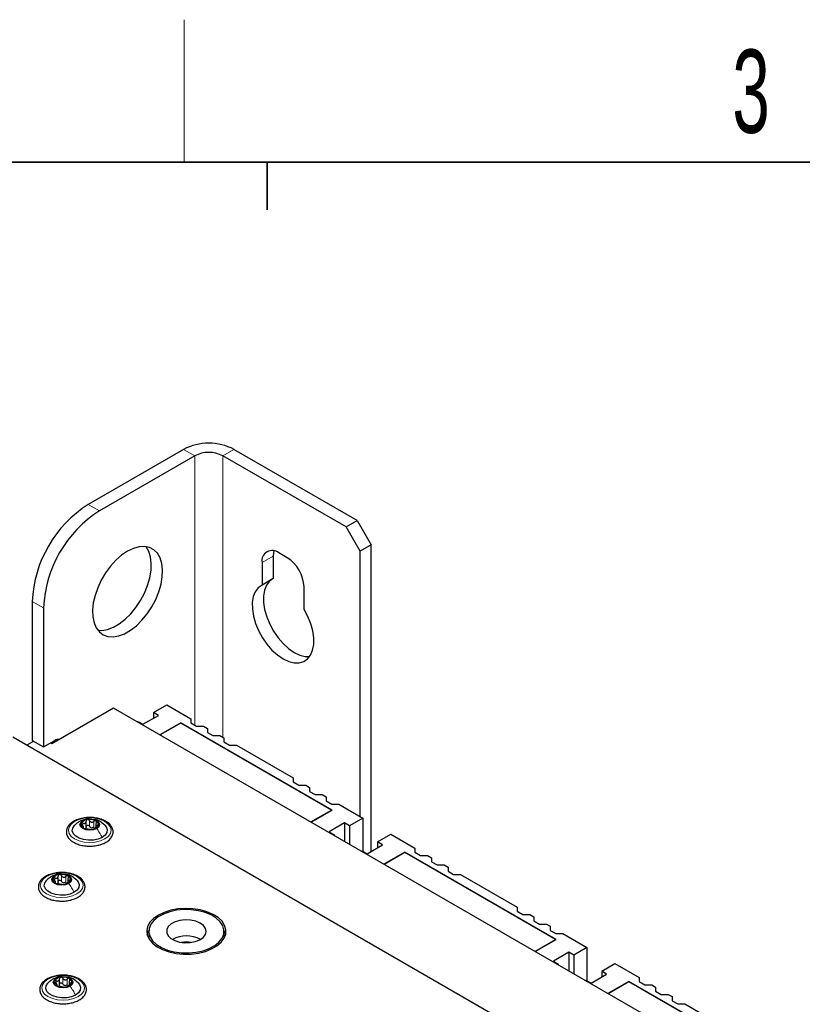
# Paper-space layout 'Blatt4' of a CAD drawing. Header units: millimetres. Extents: x 5 to 418, y 2 to 292.
# Tile 87 of 117: x 115 to 148, y 247 to 288. Entities that reach past the tile are written whole.
import ezdxf

# ---------------------------------------------------------------- set-up
doc = ezdxf.new("R2010")
doc.units = ezdxf.units.MM
doc.layers.add('SLD-0', color=7, linetype='Continuous')
doc.styles.add('SLDTEXTSTYLE0', font='TXT', dxfattribs={"width": 0.605})

psp = doc.layouts.new('Blatt4')

# ---------------------------------------------------------------- linework, layer by layer
at = {"color": 7, "linetype": 'Continuous', "lineweight": 25}
for p, q in [((121.479, 270.422), (117.472, 268.109)), ((121.95, 270.15), (117.943, 267.837)), ((128.314, 267.157), (123.129, 270.15)), ((128.786, 267.429), (123.6, 270.422)), ((128.314, 267.157), (128.786, 267.429)), ((128.786, 267.429), (129.375, 266.408)), ((128.904, 266.136), (128.314, 267.157)), ((129.375, 266.408), (128.904, 266.136)), ((129.375, 253.514), (129.375, 266.408)), ((125.839, 265.863), (125.486, 266.068)), ((128.904, 254.977), (128.904, 266.136)), ((124.779, 265.659), (124.779, 264.713)), ((125.25, 265.931), (125.25, 264.985)), ((125.25, 264.985), (124.779, 264.713)), ((126.546, 263.692), (126.546, 264.639)), ((115.115, 264.027), (115.115, 258.175)), ((115.586, 263.754), (115.586, 257.902)), ((118.533, 259.535), (115.94, 258.039)), ((171.919, 228.716), (118.533, 259.535)), ((120.212, 259.348), (120.772, 259.671)), ((120.418, 259.229), (120.212, 259.348)), ((120.212, 259.348), (120.212, 259.11)), ((120.772, 259.671), (121.785, 259.086)), ((119.534, 258.957), (119.564, 258.974)), ((119.564, 258.974), (119.77, 258.855)), ((119.77, 258.855), (120.418, 259.229)), ((121.361, 258.923), (120.477, 258.413)), ((121.361, 258.909), (120.489, 258.406)), ((127.725, 255.249), (121.361, 258.923)), ((121.361, 258.923), (121.361, 258.909)), ((127.701, 255.249), (121.361, 258.909)), ((121.785, 259.086), (121.785, 258.916)), ((121.785, 258.916), (122.02, 258.78)), ((122.02, 258.78), (122.316, 258.78)), ((122.316, 258.78), (122.48, 258.685)), ((122.48, 258.685), (122.48, 258.515)), ((122.48, 258.515), (122.716, 258.379)), ((172.273, 224.838), (114.29, 258.311)), ((115.174, 258.141), (114.879, 257.971)), ((115.115, 258.175), (115.586, 257.902)), ((115.586, 257.902), (116.058, 258.175)), ((122.716, 258.379), (123.011, 258.379)), ((123.011, 258.379), (123.175, 258.284)), ((123.175, 258.284), (123.175, 258.113)), ((123.175, 258.113), (123.411, 257.977)), ((115.94, 258.039), (115.881, 258.073)), ((123.411, 257.977), (123.706, 257.977)), ((123.706, 257.977), (126.087, 256.603)), ((126.087, 256.603), (126.087, 256.433)), ((126.087, 256.433), (126.323, 256.296)), ((126.323, 256.296), (126.618, 256.296)), ((126.618, 256.296), (126.782, 256.202)), ((126.782, 256.202), (126.782, 256.031)), ((126.782, 256.031), (127.018, 255.895)), ((127.018, 255.895), (127.313, 255.895)), ((127.313, 255.895), (127.478, 255.8)), ((127.478, 255.8), (127.478, 255.63)), ((127.478, 255.63), (127.713, 255.494)), ((126.829, 254.746), (127.701, 255.249)), ((126.841, 254.739), (127.725, 255.249)), ((127.701, 255.249), (127.701, 255.235)), ((127.713, 255.494), (128.008, 255.494)), ((128.008, 255.494), (129.021, 254.909)), ((117.378, 254.515), (117.378, 254.778)), ((129.021, 254.909), (128.462, 254.586)), ((129.021, 254.909), (129.021, 253.514)), ((117.274, 254.486), (117.274, 254.554)), ((117.787, 254.674), (117.787, 254.511)), ((128.255, 254.705), (127.607, 254.331)), ((128.462, 254.586), (128.255, 254.705)), ((128.255, 254.705), (128.255, 253.922)), ((128.462, 254.586), (128.462, 253.803)), ((127.607, 254.331), (127.813, 254.212)), ((127.813, 254.212), (127.784, 254.195)), ((127.813, 254.212), (127.813, 254.178)), ((129.64, 253.905), (130.2, 254.229)), ((130.2, 254.229), (131.213, 253.644)), ((128.963, 253.514), (128.992, 253.531)), ((128.992, 253.531), (129.198, 253.412)), ((129.198, 253.412), (129.846, 253.786)), ((129.846, 253.786), (129.64, 253.905)), ((129.64, 253.905), (129.64, 253.667)), ((131.213, 253.644), (131.213, 253.473)), ((130.789, 253.48), (129.905, 252.97)), ((130.789, 253.467), (129.917, 252.963)), ((137.153, 249.806), (130.789, 253.48)), ((130.789, 253.48), (130.789, 253.467)), ((137.13, 249.806), (130.789, 253.467)), ((131.213, 253.473), (131.449, 253.337)), ((131.449, 253.337), (131.744, 253.337)), ((131.744, 253.337), (131.908, 253.242)), ((131.908, 253.242), (131.908, 253.072)), ((131.908, 253.072), (132.144, 252.936)), ((132.144, 252.936), (132.439, 252.936)), ((132.439, 252.936), (132.604, 252.841)), ((132.604, 252.841), (132.604, 252.671)), ((116.2, 252.202), (116.2, 252.465)), ((116.609, 252.361), (116.609, 252.198)), ((132.604, 252.671), (132.839, 252.535)), ((132.839, 252.535), (133.134, 252.535)), ((133.134, 252.535), (135.515, 251.16)), ((116.096, 252.173), (116.096, 252.241)), ((135.515, 251.16), (135.515, 250.99)), ((135.515, 250.99), (135.751, 250.854)), ((135.751, 250.854), (136.046, 250.854)), ((136.046, 250.854), (136.21, 250.759)), ((136.21, 250.759), (136.21, 250.588)), ((136.21, 250.588), (136.446, 250.452)), ((136.446, 250.452), (136.741, 250.452)), ((136.741, 250.452), (136.906, 250.357)), ((136.906, 250.357), (136.906, 250.187)), ((120.013, 250.147), (120.013, 249.874)), ((120.013, 249.874), (120.014, 249.845)), ((123.179, 249.845), (123.18, 249.874)), ((123.18, 249.874), (123.18, 250.147)), ((136.258, 249.303), (137.13, 249.806)), ((136.269, 249.296), (137.153, 249.806)), ((136.906, 250.187), (137.141, 250.051)), ((137.13, 249.806), (137.13, 249.793)), ((137.141, 250.051), (137.436, 250.051)), ((137.436, 250.051), (138.449, 249.466)), ((138.449, 249.466), (137.89, 249.143)), ((138.449, 249.466), (138.449, 248.071)), ((137.683, 249.262), (137.035, 248.888)), ((137.89, 249.143), (137.683, 249.262)), ((137.683, 249.262), (137.683, 248.48)), ((137.89, 249.143), (137.89, 248.361)), ((137.035, 248.888), (137.241, 248.769)), ((137.241, 248.769), (137.212, 248.752)), ((137.241, 248.769), (137.241, 248.735)), ((139.068, 248.463), (139.628, 248.786)), ((139.628, 248.786), (140.641, 248.201)), ((116.259, 247.881), (116.259, 248.145)), ((138.626, 247.969), (139.274, 248.344)), ((139.274, 248.344), (139.068, 248.463)), ((139.068, 248.463), (139.068, 248.225)), ((140.641, 248.201), (140.641, 248.031)), ((116.155, 247.853), (116.155, 247.921)), ((116.668, 248.041), (116.668, 247.878)), ((138.391, 248.072), (138.42, 248.088)), ((138.42, 248.088), (138.626, 247.969)), ((140.217, 248.037), (139.333, 247.527)), ((140.217, 248.024), (139.345, 247.52)), ((146.581, 244.364), (140.217, 248.037)), ((140.217, 248.037), (140.217, 248.024)), ((146.558, 244.364), (140.217, 248.024)), ((140.641, 248.031), (140.877, 247.895)), ((140.877, 247.895), (141.172, 247.895)), ((141.172, 247.895), (141.336, 247.8)), ((141.336, 247.8), (141.336, 247.629)), ((141.336, 247.629), (141.572, 247.493)), ((141.572, 247.493), (141.867, 247.493)), ((141.867, 247.493), (142.032, 247.398)), ((142.032, 247.398), (142.032, 247.228)), ((142.032, 247.228), (142.267, 247.092)), ((142.267, 247.092), (142.562, 247.092)), ((142.562, 247.092), (144.943, 245.717))]:
    psp.add_line(p, q, dxfattribs=at)
at = {"color": 7, "linetype": 'Continuous', "lineweight": 18}
for p, q in [((121.95, 270.15), (121.479, 270.422)), ((121.95, 270.15), (121.95, 258.821)), ((123.129, 270.15), (123.6, 270.422)), ((123.129, 258.311), (123.129, 270.15)), ((117.472, 268.109), (117.943, 267.837)), ((125.25, 265.931), (124.779, 265.659)), ((115.586, 263.754), (115.115, 264.027)), ((117.519, 254.563), (117.519, 254.802)), ((117.704, 254.535), (117.704, 254.773)), ((117.243, 254.585), (117.243, 254.702)), ((117.255, 254.492), (117.255, 254.514)), ((117.856, 254.545), (117.856, 254.607)), ((116.065, 252.272), (116.065, 252.389)), ((116.341, 252.25), (116.341, 252.488)), ((116.525, 252.222), (116.525, 252.46)), ((116.678, 252.232), (116.678, 252.294)), ((116.076, 252.178), (116.076, 252.201)), ((116.4, 247.93), (116.4, 248.168)), ((116.584, 247.902), (116.584, 248.14)), ((116.124, 247.951), (116.124, 248.068)), ((116.135, 247.858), (116.135, 247.881)), ((116.737, 247.912), (116.737, 247.974))]:
    psp.add_line(p, q, dxfattribs=at)
at = {"color": 7, "linetype": 'Continuous', "lineweight": 25, "flags": 128}
for points in [[(119.122, 266.136), (118.873, 265.967), (118.631, 265.755), (118.403, 265.505), (118.196, 265.224), (118.016, 264.92), (117.867, 264.602), (117.755, 264.28), (117.682, 263.962), (117.65, 263.657), (117.661, 263.375), (117.713, 263.123), (117.806, 262.909), (117.937, 262.739), (118.103, 262.618), (118.297, 262.549), (118.515, 262.534), (118.751, 262.574), (118.997, 262.667), (119.247, 262.812), (119.493, 263.003), (119.729, 263.235), (119.947, 263.501), (120.141, 263.795), (120.306, 264.107), (120.437, 264.428), (120.53, 264.75), (120.583, 265.062), (120.594, 265.356), (120.562, 265.624), (120.489, 265.858), (120.376, 266.051), (120.228, 266.197), (120.047, 266.292), (119.84, 266.334), (119.613, 266.322), (119.371, 266.255), (119.122, 266.136)], [(117.872, 262.813), (118.044, 262.806), (118.279, 262.846), (118.526, 262.94), (118.775, 263.084), (119.022, 263.275), (119.257, 263.507), (119.475, 263.773), (119.67, 264.067), (119.835, 264.379), (119.966, 264.7), (120.059, 265.022), (120.112, 265.334), (120.122, 265.628), (120.091, 265.896), (120.017, 266.13), (119.905, 266.323), (119.901, 266.328)], [(125.281, 266.151), (125.264, 266.083), (125.25, 265.931)], [(124.779, 264.713), (124.62, 264.599), (124.497, 264.435), (124.413, 264.227), (124.371, 263.98), (124.373, 263.704), (124.418, 263.408), (124.505, 263.102), (124.631, 262.796), (124.793, 262.5), (124.983, 262.225), (125.196, 261.98), (125.425, 261.773), (125.663, 261.611), (125.9, 261.499), (126.129, 261.442), (126.342, 261.44), (126.533, 261.496), (126.694, 261.605), (126.82, 261.765), (126.907, 261.971), (126.953, 262.215), (126.954, 262.489), (126.912, 262.783), (126.828, 263.089), (126.705, 263.396), (126.546, 263.692)], [(125.186, 264.948), (125.092, 264.871), (124.968, 264.707), (124.884, 264.499), (124.842, 264.252), (124.844, 263.976), (124.889, 263.68), (124.977, 263.374), (125.103, 263.068), (125.264, 262.772), (125.454, 262.497), (125.668, 262.252), (125.897, 262.045), (126.134, 261.883), (126.371, 261.771), (126.6, 261.714), (126.784, 261.709)], [(117.823, 254.469), (117.689, 254.417), (117.531, 254.399), (117.373, 254.417), (117.239, 254.469), (117.15, 254.546), (117.118, 254.637), (117.15, 254.728), (117.239, 254.805)], [(117.239, 254.805), (117.373, 254.857), (117.531, 254.875), (117.689, 254.857), (117.823, 254.805), (117.912, 254.728), (117.943, 254.637), (117.912, 254.546), (117.823, 254.469)], [(118.049, 254.099), (117.882, 254.027), (117.687, 253.985), (117.479, 253.977), (117.275, 254.002), (117.091, 254.06), (116.944, 254.145), (116.844, 254.251), (116.799, 254.369), (116.814, 254.489), (116.887, 254.602), (116.892, 254.607)], [(118.161, 254.615), (118.218, 254.547), (118.262, 254.429), (118.247, 254.309), (118.175, 254.196), (118.049, 254.099)], [(116.871, 251.786), (116.704, 251.714), (116.508, 251.672), (116.3, 251.663), (116.096, 251.689), (115.913, 251.747), (115.765, 251.832), (115.665, 251.938), (115.621, 252.055), (115.636, 252.176), (115.709, 252.289), (115.714, 252.294)], [(116.644, 252.155), (116.51, 252.104), (116.352, 252.086), (116.195, 252.104), (116.061, 252.155), (115.971, 252.233), (115.94, 252.324), (115.971, 252.415), (116.061, 252.492)], [(116.061, 252.492), (116.195, 252.544), (116.352, 252.562), (116.51, 252.544), (116.644, 252.492), (116.733, 252.415), (116.765, 252.324), (116.733, 252.233), (116.644, 252.155)], [(116.982, 252.302), (117.039, 252.234), (117.084, 252.116), (117.069, 251.996), (116.996, 251.883), (116.871, 251.786)], [(120.418, 250.827), (120.216, 250.686), (120.065, 250.525), (119.968, 250.351), (119.931, 250.17), (119.953, 249.987), (120.035, 249.81), (120.174, 249.646), (120.363, 249.499), (120.598, 249.376), (120.868, 249.281), (121.165, 249.217), (121.478, 249.187), (121.795, 249.191), (122.104, 249.23), (122.395, 249.302), (122.658, 249.405), (122.882, 249.534), (123.06, 249.686), (123.184, 249.854), (123.252, 250.032), (123.259, 250.215), (123.207, 250.396), (123.096, 250.567), (122.931, 250.723), (122.718, 250.859), (122.464, 250.968), (122.179, 251.048), (121.873, 251.095), (121.557, 251.109), (121.242, 251.087), (120.941, 251.031), (120.663, 250.943), (120.418, 250.827)], [(123.126, 250.383), (123.017, 250.551), (122.853, 250.703), (122.641, 250.834), (122.388, 250.938), (122.106, 251.012), (121.803, 251.053), (121.493, 251.059), (121.187, 251.03), (120.896, 250.966), (120.633, 250.872), (120.406, 250.749), (120.226, 250.604), (120.097, 250.44), (120.027, 250.266), (120.017, 250.087), (120.067, 249.91), (120.177, 249.742), (120.341, 249.59), (120.553, 249.459), (120.805, 249.355), (121.088, 249.281), (121.39, 249.24), (121.7, 249.235), (122.007, 249.264), (122.297, 249.327), (122.561, 249.421), (122.787, 249.544), (122.968, 249.69), (123.096, 249.853), (123.167, 250.027), (123.177, 250.206), (123.126, 250.383)], [(122.402, 250.271), (122.314, 250.392), (122.172, 250.494), (121.989, 250.571), (121.776, 250.617), (121.549, 250.627), (121.327, 250.602), (121.124, 250.543), (120.956, 250.454), (120.836, 250.343), (120.773, 250.218), (120.77, 250.087), (120.829, 249.96), (120.944, 249.847), (121.108, 249.757), (121.309, 249.695), (121.53, 249.667), (121.757, 249.675), (121.972, 249.717), (122.159, 249.791), (122.304, 249.892), (122.397, 250.012), (122.43, 250.141), (122.402, 250.271)], [(119.947, 250.011), (120.009, 250.167), (120.014, 250.176)], [(123.179, 250.176), (123.24, 250.034), (123.247, 250.011)], [(116.703, 247.835), (116.569, 247.784), (116.411, 247.766), (116.253, 247.784), (116.12, 247.835), (116.03, 247.913), (115.999, 248.004), (116.03, 248.095), (116.12, 248.172)], [(116.12, 248.172), (116.253, 248.224), (116.411, 248.242), (116.569, 248.224), (116.703, 248.172), (116.792, 248.095), (116.824, 248.004), (116.792, 247.913), (116.703, 247.835)], [(116.93, 247.466), (116.763, 247.394), (116.567, 247.352), (116.359, 247.343), (116.155, 247.369), (115.972, 247.427), (115.824, 247.512), (115.724, 247.618), (115.68, 247.735), (115.695, 247.855), (115.768, 247.968), (115.773, 247.973)], [(117.041, 247.982), (117.098, 247.913), (117.143, 247.796), (117.128, 247.675), (117.055, 247.563), (116.93, 247.466)]]:
    psp.add_lwpolyline(points, dxfattribs=at)
at = {"color": 7, "linetype": 'Continuous', "lineweight": 18, "flags": 128}
for points in [[(116.894, 254.766), (117.081, 254.849), (117.298, 254.901), (117.531, 254.918), (117.764, 254.901), (117.981, 254.849), (118.167, 254.766), (118.31, 254.659), (118.4, 254.533), (118.431, 254.399), (118.4, 254.264), (118.31, 254.139), (118.167, 254.031), (117.981, 253.949), (117.764, 253.897), (117.531, 253.879), (117.298, 253.897), (117.081, 253.949), (116.894, 254.031), (116.751, 254.139), (116.662, 254.264), (116.631, 254.399), (116.662, 254.533), (116.751, 254.659), (116.894, 254.766)], [(115.716, 252.453), (115.902, 252.536), (116.119, 252.588), (116.352, 252.605), (116.585, 252.588), (116.802, 252.536), (116.989, 252.453), (117.132, 252.345), (117.222, 252.22), (117.252, 252.086), (117.222, 251.951), (117.132, 251.826), (116.989, 251.718), (116.802, 251.636), (116.585, 251.584), (116.352, 251.566), (116.119, 251.584), (115.902, 251.636), (115.716, 251.718), (115.573, 251.826), (115.483, 251.951), (115.452, 252.086), (115.483, 252.22), (115.573, 252.345), (115.716, 252.453)], [(115.775, 248.133), (115.961, 248.215), (116.178, 248.267), (116.411, 248.285), (116.644, 248.267), (116.861, 248.215), (117.048, 248.133), (117.191, 248.025), (117.281, 247.9), (117.311, 247.765), (117.281, 247.631), (117.191, 247.506), (117.048, 247.398), (116.861, 247.316), (116.644, 247.264), (116.411, 247.246), (116.178, 247.264), (115.961, 247.316), (115.775, 247.398), (115.632, 247.506), (115.542, 247.631), (115.511, 247.765), (115.542, 247.9), (115.632, 248.025), (115.775, 248.133)]]:
    psp.add_lwpolyline(points, dxfattribs=at)
at = {"color": 7, "linetype": 'Continuous', "lineweight": 25}
for centre, radius, start, end in [((122.54, 268.375), 2.306, 62.6097, 117.3903), ((122.54, 269.013), 1.281, 62.6097, 117.3903), ((120.212, 263.805), 5.102, 122.4871, 177.5129), ((120.684, 263.533), 5.102, 122.4873, 177.5127), ((125.21, 265.729), 0.437, 50.7967, 189.214), ((125.011, 264.569), 1.537, 2.6055, 57.3945), ((116.184, 257.996), 0.219, 76.5924, 125.1851), ((117.454, 254.504), 0.342, 93.4335, 146.5611), ((117.532, 254.279), 0.576, 62.6428, 99.7711), ((117.738, 254.636), 0.165, 340.539, 69.2579), ((117.324, 254.638), 0.165, 160.539, 249.2579), ((117.53, 254.995), 0.576, 242.6428, 279.7711), ((117.633, 254.71), 0.211, 254.2708, 268.1431), ((117.607, 254.77), 0.342, 273.4335, 326.5611), ((116.146, 252.325), 0.165, 160.539, 249.2579), ((116.276, 252.191), 0.342, 93.4335, 146.5611), ((116.353, 251.966), 0.576, 62.6428, 99.7711), ((116.559, 252.323), 0.165, 340.539, 69.2579), ((116.352, 252.682), 0.576, 242.6428, 279.7711), ((116.455, 252.397), 0.211, 254.2708, 268.1431), ((116.429, 252.456), 0.342, 273.4335, 326.5611), ((121.597, 248.692), 1.261, 62.1352, 117.8648), ((121.597, 248.494), 1.204, 80.1308, 99.8692), ((116.335, 247.871), 0.342, 93.4335, 146.5611), ((116.412, 247.645), 0.576, 62.6428, 99.7711), ((116.618, 248.003), 0.165, 340.539, 69.2579), ((116.205, 248.005), 0.165, 160.539, 249.2579), ((116.411, 248.362), 0.576, 242.6428, 279.7711), ((116.514, 248.077), 0.211, 254.2708, 268.1431), ((116.488, 248.136), 0.342, 273.4335, 326.5611)]:
    psp.add_arc(centre, radius, start, end, dxfattribs=at)
for points, knots in [([(117.546, 254.932), (117.48, 254.931), (117.337, 254.929), (117.127, 254.887), (116.928, 254.817), (116.761, 254.718), (116.634, 254.596), (116.558, 254.454), (116.539, 254.305), (116.576, 254.162), (116.662, 254.034), (116.762, 253.946), (116.833, 253.903), (116.853, 253.891)], [0, 0, 0, 0, 0.086679, 0.18602, 0.285774, 0.386232, 0.487425, 0.587594, 0.683756, 0.776289, 0.868666, 0.964239, 1, 1, 1, 1]), ([(117.508, 254.872), (117.492, 254.874), (117.414, 254.883), (117.28, 254.849), (117.175, 254.8), (117.126, 254.777)], [0, 0, 0, 0, 0.12537, 0.585999, 1, 1, 1, 1]), ([(117.243, 254.702), (117.26, 254.696), (117.286, 254.687), (117.318, 254.689), (117.34, 254.697), (117.358, 254.711), (117.375, 254.738), (117.377, 254.763), (117.378, 254.78)], [0, 0, 0, 0, 0.249168, 0.374303, 0.498903, 0.623987, 0.749746, 1, 1, 1, 1]), ([(117.434, 254.846), (117.426, 254.844), (117.409, 254.84), (117.391, 254.823), (117.38, 254.803), (117.379, 254.787), (117.378, 254.78)], [0, 0, 0, 0, 0.250033, 0.4996315, 0.7492277, 1, 1, 1, 1]), ([(117.519, 254.802), (117.515, 254.808), (117.506, 254.822), (117.485, 254.838), (117.46, 254.847), (117.443, 254.847), (117.434, 254.846)], [0, 0, 0, 0, 0.249815, 0.499908, 0.75012, 1, 1, 1, 1]), ([(117.456, 253.733), (117.5, 253.731), (117.62, 253.724), (117.816, 253.748), (118.027, 253.802), (118.213, 253.886), (118.364, 253.995), (118.469, 254.127), (118.52, 254.274), (118.512, 254.422), (118.453, 254.559), (118.347, 254.68), (118.199, 254.783), (118.014, 254.864), (117.802, 254.914), (117.641, 254.937), (117.556, 254.932), (117.546, 254.932)], [0, 0, 0, 0, 0.0431783, 0.1169608, 0.1909403, 0.26533, 0.3403013, 0.415461, 0.48884, 0.5588444, 0.6273329, 0.6969023, 0.7691503, 0.8429618, 0.9169212, 0.9907136, 1, 1, 1, 1]), ([(117.519, 254.802), (117.529, 254.787), (117.543, 254.764), (117.574, 254.745), (117.6, 254.737), (117.628, 254.737), (117.665, 254.745), (117.688, 254.762), (117.704, 254.773)], [0, 0, 0, 0, 0.249199, 0.374336, 0.49893, 0.624007, 0.749759, 1, 1, 1, 1]), ([(118.166, 254.61), (118.096, 254.668), (117.976, 254.768), (117.81, 254.847), (117.722, 254.852), (117.7, 254.854)], [0, 0, 0, 0, 0.5074664, 0.8774431, 1, 1, 1, 1]), ([(117.796, 254.79), (117.789, 254.793), (117.775, 254.799), (117.75, 254.797), (117.725, 254.789), (117.711, 254.778), (117.704, 254.773)], [0, 0, 0, 0, 0.249991, 0.499611, 0.749127, 1, 1, 1, 1]), ([(117.807, 254.713), (117.81, 254.721), (117.817, 254.735), (117.819, 254.757), (117.813, 254.777), (117.802, 254.786), (117.796, 254.79)], [0, 0, 0, 0, 0.249852, 0.499902, 0.750115, 1, 1, 1, 1]), ([(117.092, 254.762), (117.058, 254.741), (116.985, 254.696), (116.923, 254.636), (116.89, 254.605)], [0, 0, 0, 0, 0.473586, 1, 1, 1, 1]), ([(117.169, 254.693), (117.167, 254.688), (117.164, 254.677), (117.172, 254.657), (117.186, 254.638), (117.199, 254.626), (117.205, 254.62)], [0, 0, 0, 0, 0.249857, 0.499466, 0.749011, 1, 1, 1, 1]), ([(117.243, 254.702), (117.235, 254.705), (117.22, 254.711), (117.197, 254.712), (117.178, 254.706), (117.172, 254.697), (117.169, 254.693)], [0, 0, 0, 0, 0.249807, 0.500055, 0.750309, 1, 1, 1, 1]), ([(117.255, 254.514), (117.262, 254.516), (117.273, 254.519), (117.275, 254.533), (117.271, 254.546), (117.261, 254.564), (117.241, 254.59), (117.22, 254.608), (117.205, 254.62)], [0, 0, 0, 0, 0.249201, 0.374338, 0.498932, 0.624008, 0.74976, 1, 1, 1, 1]), ([(117.255, 254.514), (117.251, 254.513), (117.244, 254.511), (117.243, 254.504), (117.249, 254.495), (117.26, 254.487), (117.266, 254.484)], [0, 0, 0, 0, 0.249852, 0.499902, 0.750115, 1, 1, 1, 1]), ([(117.266, 254.484), (117.273, 254.48), (117.286, 254.473), (117.312, 254.464), (117.337, 254.458), (117.351, 254.456), (117.358, 254.454)], [0, 0, 0, 0, 0.249991, 0.499611, 0.749127, 1, 1, 1, 1]), ([(117.378, 254.542), (117.378, 254.529), (117.377, 254.503), (117.363, 254.483), (117.356, 254.473)], [0, 0, 0, 0, 0.50155, 1, 1, 1, 1]), ([(117.543, 254.426), (117.533, 254.427), (117.519, 254.429), (117.488, 254.433), (117.461, 254.437), (117.433, 254.441), (117.397, 254.448), (117.374, 254.452), (117.358, 254.454)], [0, 0, 0, 0, 0.249199, 0.374336, 0.49893, 0.624007, 0.749759, 1, 1, 1, 1]), ([(117.378, 254.542), (117.379, 254.549), (117.38, 254.565), (117.391, 254.585), (117.409, 254.601), (117.433, 254.609), (117.46, 254.609), (117.485, 254.6), (117.506, 254.584), (117.515, 254.57), (117.519, 254.563)], [0, 0, 0, 0, 0.125193, 0.249438, 0.374279, 0.499024, 0.623869, 0.749369, 0.87443, 1, 1, 1, 1]), ([(117.576, 254.507), (117.564, 254.514), (117.54, 254.528), (117.526, 254.552), (117.519, 254.563)], [0, 0, 0, 0, 0.498457, 1, 1, 1, 1]), ([(117.543, 254.426), (117.547, 254.425), (117.556, 254.424), (117.577, 254.423), (117.602, 254.424), (117.619, 254.427), (117.628, 254.428)], [0, 0, 0, 0, 0.249815, 0.499908, 0.75012, 1, 1, 1, 1]), ([(117.704, 254.535), (117.692, 254.526), (117.669, 254.508), (117.641, 254.502), (117.627, 254.499)], [0, 0, 0, 0, 0.501552, 1, 1, 1, 1]), ([(117.628, 254.428), (117.636, 254.429), (117.653, 254.432), (117.671, 254.438), (117.682, 254.444), (117.683, 254.446), (117.683, 254.448)], [0, 0, 0, 0, 0.250033, 0.499632, 0.749228, 1, 1, 1, 1]), ([(117.818, 254.526), (117.801, 254.518), (117.776, 254.507), (117.743, 254.489), (117.721, 254.477), (117.704, 254.466), (117.687, 254.455), (117.685, 254.451), (117.683, 254.448)], [0, 0, 0, 0, 0.249168, 0.374303, 0.498903, 0.623987, 0.749746, 1, 1, 1, 1]), ([(117.807, 254.713), (117.799, 254.698), (117.788, 254.674), (117.787, 254.645), (117.791, 254.627), (117.801, 254.614), (117.821, 254.604), (117.842, 254.606), (117.856, 254.607)], [0, 0, 0, 0, 0.249201, 0.374338, 0.498932, 0.624008, 0.74976, 1, 1, 1, 1]), ([(117.818, 254.526), (117.826, 254.529), (117.842, 254.536), (117.865, 254.55), (117.884, 254.566), (117.89, 254.576), (117.893, 254.581)], [0, 0, 0, 0, 0.249807, 0.500055, 0.750309, 1, 1, 1, 1]), ([(117.893, 254.581), (117.894, 254.586), (117.897, 254.595), (117.89, 254.604), (117.876, 254.609), (117.863, 254.608), (117.856, 254.607)], [0, 0, 0, 0, 0.249857, 0.499466, 0.749011, 1, 1, 1, 1]), ([(116.853, 253.891), (116.883, 253.875), (116.971, 253.828), (117.14, 253.772), (117.317, 253.736), (117.424, 253.734), (117.456, 253.733)], [0, 0, 0, 0, 0.180167, 0.52014, 0.85956, 1, 1, 1, 1]), ([(116.368, 252.619), (116.301, 252.618), (116.159, 252.616), (115.949, 252.574), (115.75, 252.504), (115.582, 252.405), (115.455, 252.283), (115.379, 252.141), (115.361, 251.992), (115.398, 251.849), (115.483, 251.721), (115.584, 251.633), (115.655, 251.59), (115.674, 251.578)], [0, 0, 0, 0, 0.086679, 0.18602, 0.285774, 0.386232, 0.487425, 0.587594, 0.683756, 0.776289, 0.868666, 0.964239, 1, 1, 1, 1]), ([(115.914, 252.449), (115.879, 252.428), (115.807, 252.383), (115.744, 252.323), (115.712, 252.292)], [0, 0, 0, 0, 0.473586, 1, 1, 1, 1]), ([(116.33, 252.559), (116.313, 252.561), (116.235, 252.57), (116.102, 252.536), (115.997, 252.487), (115.947, 252.463)], [0, 0, 0, 0, 0.12537, 0.585999, 1, 1, 1, 1]), ([(115.99, 252.38), (115.989, 252.374), (115.986, 252.364), (115.993, 252.344), (116.007, 252.324), (116.02, 252.313), (116.027, 252.307)], [0, 0, 0, 0, 0.249857, 0.499466, 0.749011, 1, 1, 1, 1]), ([(116.065, 252.389), (116.057, 252.392), (116.041, 252.397), (116.019, 252.398), (116, 252.393), (115.993, 252.384), (115.99, 252.38)], [0, 0, 0, 0, 0.249807, 0.500055, 0.750309, 1, 1, 1, 1]), ([(116.076, 252.201), (116.084, 252.203), (116.095, 252.206), (116.097, 252.219), (116.093, 252.233), (116.082, 252.251), (116.062, 252.276), (116.041, 252.295), (116.027, 252.307)], [0, 0, 0, 0, 0.249201, 0.3743378, 0.4989316, 0.6240084, 0.74976, 1, 1, 1, 1]), ([(116.065, 252.389), (116.082, 252.383), (116.107, 252.374), (116.14, 252.376), (116.162, 252.383), (116.18, 252.398), (116.197, 252.425), (116.198, 252.45), (116.2, 252.467)], [0, 0, 0, 0, 0.2491679, 0.3743031, 0.4989033, 0.6239875, 0.7497462, 1, 1, 1, 1]), ([(116.255, 252.533), (116.247, 252.531), (116.231, 252.526), (116.212, 252.51), (116.201, 252.49), (116.2, 252.474), (116.2, 252.467)], [0, 0, 0, 0, 0.250033, 0.499632, 0.749228, 1, 1, 1, 1]), ([(116.2, 252.228), (116.2, 252.236), (116.201, 252.252), (116.212, 252.272), (116.231, 252.288), (116.255, 252.296), (116.281, 252.296), (116.307, 252.287), (116.328, 252.271), (116.336, 252.257), (116.341, 252.25)], [0, 0, 0, 0, 0.125193, 0.249438, 0.374279, 0.499024, 0.623869, 0.749369, 0.87443, 1, 1, 1, 1]), ([(116.341, 252.488), (116.336, 252.495), (116.328, 252.509), (116.307, 252.525), (116.281, 252.534), (116.264, 252.533), (116.255, 252.533)], [0, 0, 0, 0, 0.249815, 0.499908, 0.75012, 1, 1, 1, 1]), ([(116.277, 251.42), (116.322, 251.418), (116.442, 251.411), (116.637, 251.435), (116.848, 251.489), (117.034, 251.573), (117.185, 251.682), (117.29, 251.814), (117.341, 251.961), (117.334, 252.109), (117.274, 252.245), (117.169, 252.367), (117.021, 252.47), (116.836, 252.551), (116.624, 252.601), (116.463, 252.623), (116.377, 252.619), (116.368, 252.619)], [0, 0, 0, 0, 0.043178, 0.116961, 0.19094, 0.26533, 0.340301, 0.415461, 0.48884, 0.558844, 0.627333, 0.696902, 0.76915, 0.842962, 0.916921, 0.990714, 1, 1, 1, 1]), ([(116.341, 252.488), (116.35, 252.473), (116.365, 252.451), (116.396, 252.432), (116.422, 252.424), (116.45, 252.423), (116.487, 252.432), (116.51, 252.449), (116.525, 252.46)], [0, 0, 0, 0, 0.2491995, 0.3743362, 0.4989302, 0.6240074, 0.7497593, 1, 1, 1, 1]), ([(116.987, 252.297), (116.918, 252.355), (116.798, 252.455), (116.631, 252.534), (116.543, 252.539), (116.521, 252.541)], [0, 0, 0, 0, 0.507466, 0.877443, 1, 1, 1, 1]), ([(116.618, 252.477), (116.611, 252.48), (116.597, 252.485), (116.571, 252.484), (116.546, 252.476), (116.532, 252.465), (116.525, 252.46)], [0, 0, 0, 0, 0.249991, 0.499611, 0.749127, 1, 1, 1, 1]), ([(116.628, 252.4), (116.621, 252.385), (116.61, 252.361), (116.608, 252.332), (116.612, 252.314), (116.623, 252.301), (116.642, 252.291), (116.664, 252.293), (116.678, 252.294)], [0, 0, 0, 0, 0.249201, 0.3743378, 0.4989316, 0.6240084, 0.74976, 1, 1, 1, 1]), ([(116.628, 252.4), (116.632, 252.408), (116.639, 252.422), (116.64, 252.444), (116.634, 252.464), (116.623, 252.473), (116.618, 252.477)], [0, 0, 0, 0, 0.249852, 0.499902, 0.750115, 1, 1, 1, 1]), ([(116.715, 252.268), (116.716, 252.272), (116.719, 252.282), (116.711, 252.291), (116.698, 252.296), (116.684, 252.294), (116.678, 252.294)], [0, 0, 0, 0, 0.249857, 0.499466, 0.749011, 1, 1, 1, 1]), ([(116.076, 252.201), (116.073, 252.2), (116.066, 252.198), (116.064, 252.191), (116.07, 252.182), (116.082, 252.174), (116.087, 252.171)], [0, 0, 0, 0, 0.249852, 0.499902, 0.750115, 1, 1, 1, 1]), ([(116.087, 252.171), (116.094, 252.167), (116.108, 252.16), (116.133, 252.151), (116.158, 252.145), (116.172, 252.142), (116.18, 252.141)], [0, 0, 0, 0, 0.249991, 0.499611, 0.749127, 1, 1, 1, 1]), ([(116.2, 252.228), (116.199, 252.216), (116.198, 252.19), (116.185, 252.17), (116.178, 252.16)], [0, 0, 0, 0, 0.50155, 1, 1, 1, 1]), ([(116.364, 252.113), (116.354, 252.114), (116.34, 252.116), (116.309, 252.12), (116.283, 252.124), (116.255, 252.128), (116.218, 252.135), (116.195, 252.139), (116.18, 252.141)], [0, 0, 0, 0, 0.2491995, 0.3743362, 0.4989302, 0.6240074, 0.7497593, 1, 1, 1, 1]), ([(116.398, 252.194), (116.386, 252.201), (116.362, 252.215), (116.348, 252.238), (116.341, 252.25)], [0, 0, 0, 0, 0.498457, 1, 1, 1, 1]), ([(116.364, 252.113), (116.368, 252.112), (116.377, 252.111), (116.398, 252.11), (116.423, 252.111), (116.441, 252.114), (116.449, 252.115)], [0, 0, 0, 0, 0.249815, 0.499908, 0.75012, 1, 1, 1, 1]), ([(116.525, 252.222), (116.514, 252.213), (116.491, 252.195), (116.462, 252.189), (116.448, 252.186)], [0, 0, 0, 0, 0.501552, 1, 1, 1, 1]), ([(116.449, 252.115), (116.458, 252.116), (116.474, 252.119), (116.492, 252.125), (116.504, 252.13), (116.504, 252.133), (116.505, 252.134)], [0, 0, 0, 0, 0.250033, 0.499632, 0.749228, 1, 1, 1, 1]), ([(116.64, 252.212), (116.623, 252.205), (116.597, 252.194), (116.565, 252.176), (116.543, 252.164), (116.525, 252.153), (116.508, 252.142), (116.506, 252.138), (116.505, 252.134)], [0, 0, 0, 0, 0.249168, 0.374303, 0.498903, 0.623987, 0.749746, 1, 1, 1, 1]), ([(116.64, 252.212), (116.648, 252.216), (116.664, 252.223), (116.686, 252.237), (116.705, 252.252), (116.711, 252.263), (116.715, 252.268)], [0, 0, 0, 0, 0.249807, 0.500055, 0.750309, 1, 1, 1, 1]), ([(115.674, 251.578), (115.705, 251.562), (115.792, 251.515), (115.962, 251.459), (116.138, 251.423), (116.246, 251.421), (116.277, 251.42)], [0, 0, 0, 0, 0.180167, 0.52014, 0.85956, 1, 1, 1, 1]), ([(116.427, 248.299), (116.36, 248.298), (116.218, 248.295), (116.008, 248.254), (115.809, 248.183), (115.641, 248.085), (115.514, 247.962), (115.438, 247.821), (115.42, 247.672), (115.457, 247.529), (115.542, 247.401), (115.642, 247.313), (115.714, 247.27), (115.733, 247.258)], [0, 0, 0, 0, 0.086679, 0.18602, 0.285774, 0.386232, 0.487425, 0.587594, 0.683756, 0.776289, 0.868666, 0.964239, 1, 1, 1, 1]), ([(116.378, 248.24), (116.365, 248.241), (116.291, 248.25), (116.161, 248.216), (116.056, 248.167), (116.006, 248.143)], [0, 0, 0, 0, 0.101836, 0.574859, 1, 1, 1, 1]), ([(116.124, 248.068), (116.141, 248.062), (116.166, 248.053), (116.199, 248.055), (116.221, 248.063), (116.238, 248.078), (116.256, 248.105), (116.257, 248.13), (116.259, 248.146)], [0, 0, 0, 0, 0.249168, 0.374303, 0.498903, 0.623987, 0.749746, 1, 1, 1, 1]), ([(116.314, 248.213), (116.306, 248.211), (116.289, 248.206), (116.271, 248.19), (116.26, 248.17), (116.259, 248.154), (116.259, 248.146)], [0, 0, 0, 0, 0.250033, 0.499632, 0.749228, 1, 1, 1, 1]), ([(116.4, 248.168), (116.395, 248.175), (116.387, 248.189), (116.366, 248.205), (116.34, 248.214), (116.323, 248.213), (116.314, 248.213)], [0, 0, 0, 0, 0.249815, 0.499908, 0.75012, 1, 1, 1, 1]), ([(116.336, 247.1), (116.381, 247.098), (116.501, 247.091), (116.696, 247.115), (116.907, 247.169), (117.093, 247.252), (117.244, 247.362), (117.349, 247.494), (117.4, 247.641), (117.393, 247.789), (117.333, 247.925), (117.228, 248.046), (117.08, 248.15), (116.895, 248.231), (116.683, 248.281), (116.521, 248.303), (116.436, 248.299), (116.427, 248.299)], [0, 0, 0, 0, 0.043178, 0.116961, 0.19094, 0.26533, 0.340301, 0.415461, 0.48884, 0.558844, 0.627333, 0.696902, 0.76915, 0.842962, 0.916921, 0.990714, 1, 1, 1, 1]), ([(116.4, 248.168), (116.409, 248.153), (116.424, 248.131), (116.454, 248.112), (116.481, 248.104), (116.509, 248.103), (116.546, 248.112), (116.569, 248.129), (116.584, 248.14)], [0, 0, 0, 0, 0.2491995, 0.3743362, 0.4989302, 0.6240074, 0.7497593, 1, 1, 1, 1]), ([(117.046, 247.977), (116.977, 248.035), (116.857, 248.135), (116.69, 248.214), (116.602, 248.219), (116.58, 248.221)], [0, 0, 0, 0, 0.5074664, 0.8774431, 1, 1, 1, 1]), ([(116.676, 248.157), (116.67, 248.16), (116.656, 248.165), (116.63, 248.164), (116.605, 248.155), (116.591, 248.145), (116.584, 248.14)], [0, 0, 0, 0, 0.2499907, 0.4996106, 0.7491271, 1, 1, 1, 1]), ([(116.687, 248.08), (116.691, 248.087), (116.698, 248.102), (116.699, 248.124), (116.693, 248.144), (116.682, 248.152), (116.676, 248.157)], [0, 0, 0, 0, 0.249852, 0.499902, 0.750115, 1, 1, 1, 1]), ([(115.973, 248.129), (115.938, 248.108), (115.866, 248.063), (115.803, 248.003), (115.771, 247.971)], [0, 0, 0, 0, 0.4735862, 1, 1, 1, 1]), ([(116.049, 248.06), (116.048, 248.054), (116.045, 248.044), (116.052, 248.024), (116.066, 248.004), (116.079, 247.993), (116.086, 247.987)], [0, 0, 0, 0, 0.249857, 0.499466, 0.749011, 1, 1, 1, 1]), ([(116.124, 248.068), (116.116, 248.071), (116.1, 248.077), (116.078, 248.078), (116.059, 248.073), (116.052, 248.064), (116.049, 248.06)], [0, 0, 0, 0, 0.249807, 0.500055, 0.750309, 1, 1, 1, 1]), ([(116.135, 247.881), (116.143, 247.883), (116.154, 247.886), (116.156, 247.899), (116.151, 247.913), (116.141, 247.931), (116.121, 247.956), (116.1, 247.975), (116.086, 247.987)], [0, 0, 0, 0, 0.249201, 0.374338, 0.498932, 0.624008, 0.74976, 1, 1, 1, 1]), ([(116.135, 247.881), (116.132, 247.88), (116.125, 247.878), (116.123, 247.871), (116.129, 247.861), (116.141, 247.854), (116.146, 247.851)], [0, 0, 0, 0, 0.2498519, 0.4999015, 0.7501147, 1, 1, 1, 1]), ([(116.146, 247.851), (116.153, 247.847), (116.167, 247.84), (116.192, 247.831), (116.217, 247.824), (116.231, 247.822), (116.239, 247.821)], [0, 0, 0, 0, 0.2499907, 0.4996106, 0.7491271, 1, 1, 1, 1]), ([(116.259, 247.908), (116.258, 247.895), (116.257, 247.87), (116.244, 247.85), (116.237, 247.84)], [0, 0, 0, 0, 0.50155, 1, 1, 1, 1]), ([(116.423, 247.793), (116.413, 247.794), (116.399, 247.796), (116.368, 247.8), (116.342, 247.803), (116.314, 247.808), (116.277, 247.815), (116.254, 247.819), (116.239, 247.821)], [0, 0, 0, 0, 0.249199, 0.374336, 0.49893, 0.624007, 0.749759, 1, 1, 1, 1]), ([(116.259, 247.908), (116.259, 247.916), (116.26, 247.931), (116.271, 247.952), (116.289, 247.968), (116.314, 247.976), (116.34, 247.976), (116.365, 247.967), (116.387, 247.951), (116.395, 247.937), (116.4, 247.93)], [0, 0, 0, 0, 0.125193, 0.249438, 0.374279, 0.499024, 0.623869, 0.749369, 0.87443, 1, 1, 1, 1]), ([(116.457, 247.874), (116.445, 247.881), (116.421, 247.895), (116.407, 247.918), (116.4, 247.93)], [0, 0, 0, 0, 0.498457, 1, 1, 1, 1]), ([(116.423, 247.793), (116.427, 247.792), (116.436, 247.791), (116.457, 247.79), (116.482, 247.791), (116.5, 247.793), (116.508, 247.795)], [0, 0, 0, 0, 0.249815, 0.499908, 0.75012, 1, 1, 1, 1]), ([(116.584, 247.902), (116.572, 247.893), (116.549, 247.875), (116.521, 247.869), (116.507, 247.866)], [0, 0, 0, 0, 0.501552, 1, 1, 1, 1]), ([(116.508, 247.795), (116.517, 247.796), (116.533, 247.799), (116.551, 247.805), (116.562, 247.81), (116.563, 247.813), (116.564, 247.814)], [0, 0, 0, 0, 0.250033, 0.499632, 0.749228, 1, 1, 1, 1]), ([(116.699, 247.892), (116.682, 247.885), (116.656, 247.874), (116.624, 247.856), (116.602, 247.844), (116.584, 247.833), (116.567, 247.822), (116.565, 247.817), (116.564, 247.814)], [0, 0, 0, 0, 0.249168, 0.374303, 0.498903, 0.623987, 0.749746, 1, 1, 1, 1]), ([(116.687, 248.08), (116.68, 248.064), (116.669, 248.041), (116.667, 248.012), (116.671, 247.994), (116.681, 247.981), (116.701, 247.971), (116.723, 247.972), (116.737, 247.974)], [0, 0, 0, 0, 0.249201, 0.374338, 0.498932, 0.624008, 0.74976, 1, 1, 1, 1]), ([(116.699, 247.892), (116.707, 247.896), (116.723, 247.903), (116.745, 247.917), (116.764, 247.932), (116.77, 247.943), (116.774, 247.948)], [0, 0, 0, 0, 0.249807, 0.500055, 0.750309, 1, 1, 1, 1]), ([(116.774, 247.948), (116.775, 247.952), (116.778, 247.962), (116.77, 247.971), (116.756, 247.976), (116.743, 247.974), (116.737, 247.974)], [0, 0, 0, 0, 0.249857, 0.499466, 0.749011, 1, 1, 1, 1]), ([(115.733, 247.258), (115.764, 247.242), (115.851, 247.195), (116.021, 247.139), (116.197, 247.102), (116.305, 247.101), (116.336, 247.1)], [0, 0, 0, 0, 0.180167, 0.52014, 0.85956, 1, 1, 1, 1])]:
    psp.add_open_spline(points, degree=3, knots=knots, dxfattribs=at)
at = {"color": 7, "linetype": 'Continuous', "lineweight": 18}
for points in [[(117.094, 254.759), (117.101, 254.764), (117.14, 254.795), (117.194, 254.801), (117.239, 254.805)], [(115.916, 252.446), (115.922, 252.451), (115.962, 252.482), (116.016, 252.488), (116.061, 252.492)], [(115.975, 248.126), (115.981, 248.131), (116.021, 248.162), (116.075, 248.168), (116.12, 248.172)]]:
    psp.add_open_spline(points, degree=3, knots=[0, 0, 0, 0, 0.162643, 1, 1, 1, 1], dxfattribs=at)
for points in [[(118.049, 254.099), (118.018, 254.165), (117.954, 254.296), (117.866, 254.411), (117.823, 254.469)], [(116.871, 251.786), (116.839, 251.852), (116.775, 251.983), (116.688, 252.098), (116.644, 252.155)], [(116.93, 247.466), (116.898, 247.532), (116.834, 247.663), (116.747, 247.778), (116.703, 247.835)]]:
    psp.add_open_spline(points, degree=3, dxfattribs=at)
at = {"layer": 'SLD-0', "lineweight": 18}
psp.add_line((121.5, 282.5), (121.5, 288.5), dxfattribs=at)
at = {"layer": 'SLD-0', "lineweight": 35}
psp.add_line((408, 282.5), (26, 282.5), dxfattribs=at)
at = {"layer": 'SLD-0'}
for p, q in [((125, 280.5), (125, 282.5)), ((125, 282.5), (125, 280.5))]:
    psp.add_line(p, q, dxfattribs=at)

# ---------------------------------------------------------------- texts
at = {"layer": 'SLD-0', "insert": (145.353, 287.243), "char_height": 3.5, "attachment_point": 2, "style": 'SLDTEXTSTYLE0'}
psp.add_mtext('3', dxfattribs=at)

doc.saveas('drawing.dxf')
